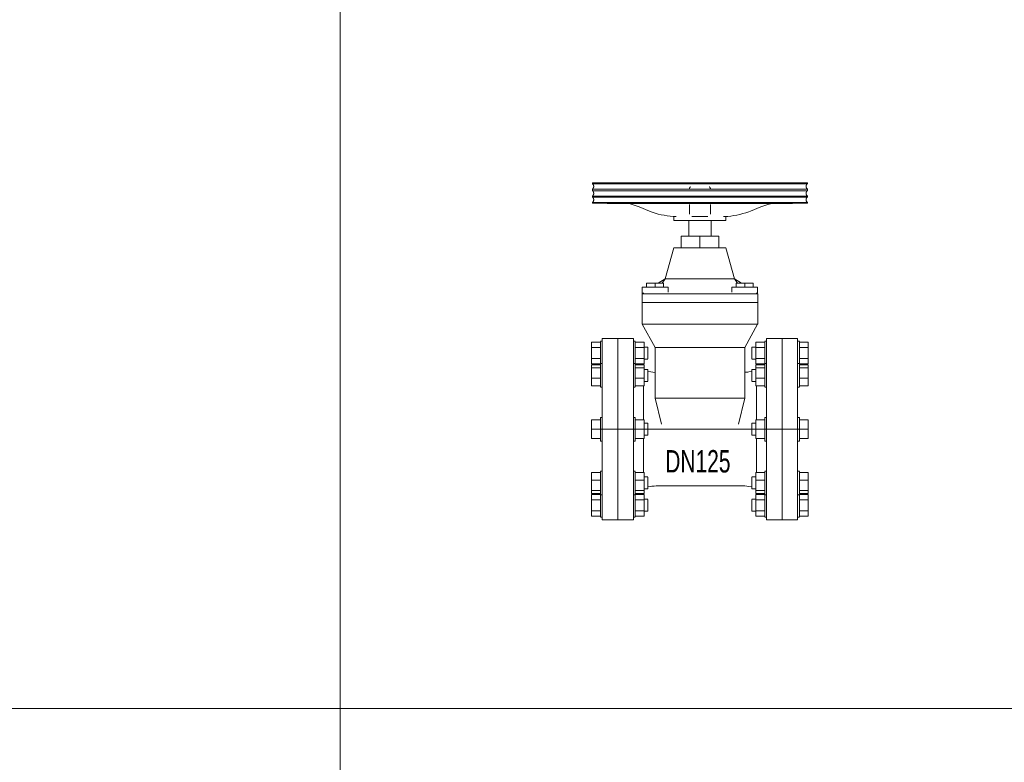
# Model space of a CAD drawing. Header units: millimetres. Extents: x 2339 to 23224, y 1509 to 18979.
# Tile 14 of 124: x 3738 to 5136, y 6133 to 7188. Entities that reach past the tile are written whole.
import ezdxf

# ---------------------------------------------------------------- set-up
doc = ezdxf.new("R2010")
doc.units = ezdxf.units.MM
doc.set_wipeout_variables(frame=1)
doc.layers.get('0').update_dxf_attribs({"lineweight": 0})
doc.styles.add('DISOCP', font='disocp.shx', dxfattribs={"width": 0.6})

# ---------------------------------------------------------------- blocks, each defined once
blk = doc.blocks.new('*U134')
blk.add_wipeout([(-78.8, -105), (-114.8, -105), (-114.8, -101.7), (-116.9, -101.7), (-116.9, -100.6), (-127.2, -100.6), (-127.2, -50), (-116.9, -50), (-116.9, -48.5), (-114.8, -48.5), (-114.8, -13.7), (-116.9, -13.7), (-116.9, -10.9), (-127.2, -10.9), (-127.2, 10.9), (-116.9, 10.9), (-116.9, 13.7), (-114.8, 13.7), (-114.8, 48.5), (-116.9, 48.5), (-116.9, 50), (-127.2, 50), (-127.2, 100.6), (-116.9, 100.6), (-116.9, 101.7), (-114.8, 101.7), (-114.8, 105), (-78.8, 105), (-78.8, 101.7), (-76.7, 101.7), (-76.7, 100.6), (-66.4, 100.6), (-66.4, 95), (-62, 95), (-62, 81), (-66.4, 81), (-66.4, 69.2), (-62, 69.2), (-62, 66.7), (-53.7, 65.7), (-53.7, 94.3), (-68.6, 121.6), (-68.6, 164.2), (-63.4, 164.2), (-63.4, 168.8), (-50, 168.8), (-41.8, 174.1), (-31.8, 209.6), (-23.5, 209.6), (-23.5, 223.4), (-14.8, 223.4), (-14.8, 241.5), (-31.8, 241.5), (-31.6, 246), (-36.2, 246.3), (-41.4, 247.1), (-46.7, 248.1), (-51.8, 249.4), (-55.2, 250.5), (-60.2, 252.3), (-66.2, 254.8), (-70.5, 256.5), (-76.1, 258.6), (-79.7, 259.8), (-83.6, 260.9), (-126.2, 261.5), (-126.2, 285), (122.6, 285), (122.6, 261.5), (106.3, 261.5), (105.3, 260.9), (79.3, 260.8), (73.9, 259.1), (70.4, 257.8), (65.1, 255.7), (62.6, 254.8), (59.1, 253.3), (55.6, 251.9), (51.3, 250.4), (47.9, 249.3), (42.7, 248), (39.2, 247.3), (35.7, 246.7), (32.2, 246.3), (28.2, 246), (28.2, 241.5), (11.2, 241.5), (11.2, 223.4), (19.9, 223.4), (19.9, 209.6), (28.2, 209.6), (38.2, 174.1), (45.2, 168.8), (59.8, 168.8), (59.8, 164.2), (65, 164.2), (65.1, 121.6), (50, 94.3), (50.7, 65.8), (51.3, 65.8), (52.5, 65.9), (54.3, 66.1), (54.9, 66.2), (57.4, 66.6), (58.4, 66.6), (58.4, 69.2), (62.8, 69.2), (62.8, 81), (58.4, 81), (58.4, 95), (62.8, 95), (62.8, 100.6), (73.1, 100.6), (73.1, 101.7), (75.2, 101.7), (75.2, 105), (111.2, 105), (111.2, 101.7), (113.3, 101.7), (113.3, 100.6), (123.6, 100.6), (123.6, 50), (113.3, 50), (113.3, 48.5), (111.2, 48.5), (111.2, 13.7), (113.3, 13.7), (113.3, 10.9), (123.6, 10.9), (123.6, -10.9), (113.3, -10.9), (113.3, -13.7), (111.2, -13.7), (111.2, -48.5), (113.3, -48.5), (113.3, -50), (123.6, -50), (123.6, -100.6), (113.3, -100.6), (113.3, -101.7), (111.2, -101.7), (111.2, -105), (75.2, -105), (75.2, -101.7), (73.1, -101.7), (73.1, -100.6), (62.8, -100.6), (62.8, -95), (58.4, -95), (58.4, -81), (62.8, -81), (62.8, -69.2), (58.4, -69.2), (58.4, -66.7), (52.5, -65.9), (48.9, -65.7), (-50.1, -65.6), (-57.3, -66.1), (-60.2, -66.5), (-62, -66.7), (-62, -69.2), (-66.4, -69.2), (-66.4, -81), (-62, -81), (-62, -95), (-66.4, -95), (-66.4, -100.6), (-76.7, -100.6), (-76.7, -101.7), (-78.8, -101.7)])
for p, q in [((-126.2, 285), (-126.2, 283.9)), ((122.6, 285), (-126.2, 285)), ((122.6, 283.9), (122.6, 285)), ((122.6, 283.9), (-126.2, 283.9)), ((-126.2, 277.7), (-126.2, 275.9)), ((122.6, 277.7), (-126.2, 277.7)), ((122.6, 275.9), (-126.2, 275.9)), ((10.4, 277.8), (10.4, 277.8)), ((10.4, 277.8), (10.4, 277.7)), ((122.6, 275.9), (122.6, 277.7)), ((-126.2, 269.7), (-126.2, 268.5)), ((-126.2, 269.7), (122.6, 269.7)), ((122.6, 268.5), (-126.2, 268.5)), ((-126.2, 262.3), (-126.2, 261.5)), ((-126.2, 262.3), (122.6, 262.3)), ((122.6, 268.5), (122.6, 269.7)), ((122.6, 261.5), (122.6, 262.3)), ((122.6, 261.5), (-126.2, 261.5)), ((-108.9, 260.9), (105.3, 260.9)), ((-72.2, 257.2), (-60.2, 252.3)), ((-14, 260), (-14, 255.1)), ((10.4, 255.1), (10.4, 260)), ((56.6, 252.3), (68.6, 257.2)), ((-31.8, 246.4), (-31.8, 241.5)), ((28.2, 241.5), (-31.8, 241.5)), ((-14.8, 241.5), (-14.8, 223.4)), ((-14, 248.8), (-14, 248.9)), ((-11, 245.9), (7.4, 245.9)), ((10.4, 249), (10.4, 248.9)), ((10.4, 248.9), (10.4, 248.9)), ((10.4, 248.7), (10.4, 248.6)), ((11.2, 223.4), (11.2, 241.5)), ((28.2, 241.5), (28.2, 246.4)), ((-23.5, 223.4), (-1.8, 223.4)), ((-23.5, 209.6), (-23.5, 223.4)), ((-1.8, 223.4), (19.9, 223.4)), ((-1.8, 209.6), (-1.8, 223.4)), ((19.9, 223.4), (19.9, 209.6)), ((-31.8, 209.6), (-41.8, 174.1)), ((-31.8, 209.6), (28.2, 209.6)), ((38.2, 174.1), (28.2, 209.6)), ((-41.8, 174.1), (-50, 168.8)), ((-45.4, 168.8), (-41.8, 174.1)), ((38.2, 174.1), (-41.8, 174.1)), ((-41.8, 174.1), (38.2, 174.1)), ((46.4, 168.8), (38.2, 174.1)), ((38.2, 174.1), (41.8, 168.8)), ((-68.6, 164.2), (-68.6, 156.6)), ((-68.6, 164.2), (-38.7, 164.2)), ((-63.4, 168.8), (-53.7, 168.8)), ((-63.4, 164.2), (-63.4, 168.8)), ((-53.7, 168.8), (-43.9, 168.8)), ((-53.7, 164.2), (-53.7, 168.8)), ((-43.9, 164.2), (-43.9, 168.8)), ((-38.7, 158.5), (-38.7, 164.2)), ((35.1, 164.2), (35.1, 158.5)), ((35.1, 164.2), (65, 164.2)), ((40.3, 168.8), (50.1, 168.8)), ((40.3, 164.2), (40.3, 168.8)), ((50.1, 168.8), (59.8, 168.8)), ((50.1, 164.2), (50.1, 168.8)), ((59.8, 164.2), (59.8, 168.8)), ((65, 156.6), (65, 164.2)), ((-67.1, 157.6), (-68.6, 156.6)), ((-68.6, 156.6), (-68.6, 146.5)), ((-66.6, 156.6), (-68.6, 156.6)), ((-68.1, 156.6), (-66.6, 156.6)), ((-66.6, 156.6), (-64.3, 156.6)), ((-64.2, 156.6), (-66.6, 156.6)), ((-64.2, 156.6), (-61.2, 156.6)), ((-61.1, 156.6), (-64.2, 156.6)), ((-61.1, 156.6), (-57.5, 156.6)), ((-57.5, 156.6), (-61.1, 156.6)), ((-57.5, 156.6), (-53.7, 156.6)), ((-53.7, 156.6), (-57.5, 156.6)), ((-53.6, 156.6), (50, 156.6)), ((50, 156.6), (-53.6, 156.6)), ((50.1, 156.6), (60.6, 156.6)), ((57.5, 156.6), (50.1, 156.6)), ((60.6, 156.6), (57.6, 156.6)), ((60.7, 156.6), (65.1, 156.6)), ((63, 156.6), (60.7, 156.6)), ((65, 156.6), (63.5, 157.6)), ((65.1, 146.5), (65.1, 156.6)), ((-53.6, 146.5), (-68.6, 146.5)), ((-68.6, 146.5), (-68.6, 121.6)), ((-68.6, 146.5), (-53.6, 146.5)), ((50.1, 146.5), (-53.6, 146.5)), ((-53.6, 146.5), (50.1, 146.5)), ((65.1, 146.5), (50.1, 146.5)), ((50.1, 146.5), (65.1, 146.5)), ((65.1, 121.6), (65.1, 146.5)), ((-68.6, 121.6), (-53.6, 94.3)), ((-53.6, 121.6), (-68.6, 121.6)), ((-53.6, 121.6), (50, 121.6)), ((50.1, 121.6), (-53.6, 121.6)), ((50, 94.3), (65, 121.6)), ((60.6, 121.6), (50.1, 121.6)), ((65.1, 121.6), (60.7, 121.6)), ((-96.8, 105), (-114.8, 105)), ((-114.8, -105), (-114.8, 105)), ((-78.8, 105), (-96.8, 105)), ((-96.8, -105), (-96.8, 105)), ((-96.8, 105), (-96.8, -105)), ((-78.8, 105), (-78.8, -105)), ((93.2, 105), (75.2, 105)), ((75.2, -105), (75.2, 105)), ((93.2, 105), (93.2, -105)), ((111.2, 105), (93.2, 105)), ((93.2, -105), (93.2, 105)), ((111.2, 105), (111.2, -105)), ((-127.2, 94.3), (-127.2, 100.6)), ((-127.2, 100.6), (-116.9, 100.6)), ((-127.2, 81.7), (-127.2, 94.3)), ((-127.2, 94.3), (-116.9, 94.3)), ((-114.8, 101.7), (-116.9, 101.7)), ((-116.9, 88), (-116.9, 101.3)), ((-76.7, 101.7), (-78.8, 101.7)), ((-76.7, 101.3), (-76.7, 88)), ((-76.7, 100.6), (-66.4, 100.6)), ((-76.7, 94.3), (-66.4, 94.3)), ((-66.4, 100.6), (-66.4, 94.3)), ((-62, 95), (-66.4, 95)), ((-66.4, 94.3), (-66.4, 81.7)), ((-62, 94.8), (-62, 88)), ((-53.6, 94.3), (-53.6, 36)), ((-53.6, 94.3), (-38.6, 94.3)), ((-38.6, 94.3), (-53.6, 94.3)), ((-38.6, 94.3), (35, 94.3)), ((35, 94.3), (-38.6, 94.3)), ((35, 94.3), (50, 94.3)), ((50, 94.3), (35, 94.3)), ((50, 36), (50, 94.3)), ((62.8, 95), (58.4, 95)), ((58.4, 88), (58.4, 94.8)), ((62.8, 94.3), (62.8, 100.6)), ((62.8, 100.6), (73.1, 100.6)), ((62.8, 81.7), (62.8, 94.3)), ((62.8, 94.3), (73.1, 94.3)), ((75.2, 101.7), (73.1, 101.7)), ((73.1, 88), (73.1, 101.3)), ((113.3, 101.7), (111.2, 101.7)), ((113.3, 101.3), (113.3, 88)), ((113.3, 100.6), (123.6, 100.6)), ((113.3, 94.3), (123.6, 94.3)), ((123.6, 100.6), (123.6, 94.3)), ((123.6, 94.3), (123.6, 81.7)), ((-127.2, 75.4), (-127.2, 81.7)), ((-127.2, 81.7), (-116.9, 81.7)), ((-116.9, 75.4), (-116.9, 88)), ((-76.7, 88), (-76.7, 75.4)), ((-76.7, 81.7), (-66.4, 81.7)), ((-66.4, 81.7), (-66.4, 75.4)), ((-66.4, 81), (-62, 81)), ((-62, 88), (-62, 81.2)), ((58.4, 81.2), (58.4, 88)), ((58.4, 81), (62.8, 81)), ((62.8, 75.4), (62.8, 81.7)), ((62.8, 81.7), (73.1, 81.7)), ((73.1, 75.4), (73.1, 88)), ((113.3, 88), (113.3, 75.4)), ((113.3, 81.7), (123.6, 81.7)), ((123.6, 81.7), (123.6, 75.4)), ((-127.2, 75.4), (-116.9, 75.4)), ((-127.2, 71.1), (-127.2, 74.4)), ((-127.2, 74.4), (-116.9, 74.4)), ((-127.2, 59), (-127.2, 71.1)), ((-127.2, 71.1), (-116.9, 71.1)), ((-114.8, 76), (-116.9, 76)), ((-116.9, 52.5), (-116.9, 75.5)), ((-76.7, 76), (-78.8, 76)), ((-76.7, 75.5), (-76.7, 52.5)), ((-76.7, 75.4), (-66.4, 75.4)), ((-76.7, 74.4), (-66.4, 74.4)), ((-76.7, 71.1), (-66.4, 71.1)), ((-66.4, 74.4), (-66.4, 71.1)), ((-66.4, 71.1), (-66.4, 59)), ((-62, 69.2), (-66.4, 69.2)), ((-62, 69.2), (-66.4, 69.2)), ((-62, 69), (-62, 69)), ((-62, 69), (-62, 57.3)), ((62.8, 69.2), (58.4, 69.2)), ((62.8, 69.2), (58.4, 69.2)), ((58.4, 69), (58.4, 69)), ((58.4, 57.3), (58.4, 69)), ((62.8, 75.4), (73.1, 75.4)), ((62.8, 71.1), (62.8, 74.4)), ((62.8, 74.4), (73.1, 74.4)), ((62.8, 59), (62.8, 71.1)), ((62.8, 71.1), (73.1, 71.1)), ((75.2, 76), (73.1, 76)), ((73.1, 52.5), (73.1, 75.5)), ((113.3, 76), (111.2, 76)), ((113.3, 75.5), (113.3, 52.5)), ((113.3, 75.4), (123.6, 75.4)), ((113.3, 74.4), (123.6, 74.4)), ((113.3, 71.1), (123.6, 71.1)), ((123.6, 74.4), (123.6, 71.1)), ((123.6, 71.1), (123.6, 59)), ((-127.2, 50), (-127.2, 59)), ((-127.2, 59), (-116.9, 59)), ((-76.7, 59), (-66.4, 59)), ((-66.4, 59), (-66.4, 50)), ((-58.5, 66.2), (-62, 66.7)), ((-62, 57.3), (-62, 55.5)), ((58.4, 66.7), (54.9, 66.2)), ((58.4, 55.5), (58.4, 57.3)), ((62.8, 50), (62.8, 59)), ((62.8, 59), (73.1, 59)), ((113.3, 59), (123.6, 59)), ((123.6, 59), (123.6, 50)), ((-127.2, 50), (-116.9, 50)), ((-116.9, 49), (-116.9, 52.5)), ((-116.9, 48.5), (-114.8, 48.5)), ((-78.8, 48.5), (-76.7, 48.5)), ((-76.7, 52.5), (-76.7, 49)), ((-76.7, 50), (-66.4, 50)), ((-67.1, 11.2), (-67.1, 50.6)), ((-66.4, 55.2), (-62, 55.2)), ((58.4, 55.2), (62.8, 55.2)), ((62.8, 50), (73.1, 50)), ((63.5, 11.2), (63.5, 50.6)), ((73.1, 49), (73.1, 52.5)), ((73.1, 48.5), (75.2, 48.5)), ((111.2, 48.5), (113.3, 48.5)), ((113.3, 52.5), (113.3, 49)), ((113.3, 50), (123.6, 50)), ((-53.6, 36), (-46.3, 5.7)), ((-53.6, 36), (-38.6, 36)), ((-38.6, 36), (-53.6, 36)), ((-38.6, 36), (35, 36)), ((35, 36), (-38.6, 36)), ((35.1, 36), (45.6, 36)), ((45.6, 36), (35.1, 36)), ((42.7, 5.7), (50.1, 36)), ((45.7, 36), (50.1, 36)), ((-114.8, 13.7), (-116.9, 13.7)), ((-116.9, -13.7), (-116.9, 13.7)), ((-116.9, 13.7), (-116.9, 13.3)), ((-76.7, 13.7), (-78.8, 13.7)), ((-76.7, 13.3), (-76.7, 13.7)), ((-76.7, 13.7), (-76.7, -13.7)), ((75.2, 13.7), (73.1, 13.7)), ((73.1, -13.7), (73.1, 13.7)), ((73.1, 13.7), (73.1, 13.3)), ((113.3, 13.7), (111.2, 13.7)), ((113.3, 13.3), (113.3, 13.7)), ((113.3, 13.7), (113.3, -13.7)), ((-127.2, 0), (-127.2, 10.9)), ((-127.2, 10.9), (-116.9, 10.9)), ((-121.8, 0), (121.8, 0)), ((-76.7, 10.9), (-66.4, 10.9)), ((-66.4, 10.9), (-66.4, 0)), ((-62, 7), (-66.4, 7)), ((-62, 6.8), (-62, 7)), ((-62, 7), (-62, -7)), ((62.8, 7), (58.4, 7)), ((58.4, -7), (58.4, 7)), ((58.4, 7), (58.4, 6.8)), ((62.8, 0), (62.8, 10.9)), ((62.8, 10.9), (73.1, 10.9)), ((113.3, 10.9), (123.6, 10.9)), ((123.6, 10.9), (123.6, 0)), ((-127.2, -10.9), (-127.2, 0)), ((-127.2, 0), (-116.9, 0)), ((-127.2, -10.9), (-116.9, -10.9)), ((-114.8, 0), (111.2, 0)), ((-76.7, 0), (-66.4, 0)), ((-76.7, -10.9), (-66.4, -10.9)), ((-67.1, -50.6), (-67.1, -11.2)), ((-66.4, 0), (-66.4, -10.9)), ((-66.4, -7), (-62, -7)), ((-62, -7), (-62, -6.8)), ((58.4, -6.8), (58.4, -7)), ((58.4, -7), (62.8, -7)), ((62.8, -10.9), (62.8, 0)), ((62.8, 0), (73.1, 0)), ((62.8, -10.9), (73.1, -10.9)), ((63.5, -50.6), (63.5, -11.2)), ((113.3, 0), (123.6, 0)), ((113.3, -10.9), (123.6, -10.9)), ((123.6, 0), (123.6, -10.9)), ((-116.9, -13.3), (-116.9, -13.7)), ((-116.9, -13.7), (-114.8, -13.7)), ((-78.8, -13.7), (-76.7, -13.7)), ((-76.7, -13.7), (-76.7, -13.3)), ((73.1, -13.3), (73.1, -13.7)), ((73.1, -13.7), (75.2, -13.7)), ((111.2, -13.7), (113.3, -13.7)), ((113.3, -13.7), (113.3, -13.3)), ((-127.2, -59), (-127.2, -50)), ((-116.9, -50), (-127.2, -50)), ((-114.8, -48.5), (-116.9, -48.5)), ((-116.9, -52.5), (-116.9, -49)), ((-116.9, -75.5), (-116.9, -52.5)), ((-76.7, -48.5), (-78.8, -48.5)), ((-76.7, -49), (-76.7, -52.5)), ((-66.4, -50), (-76.7, -50)), ((-76.7, -52.5), (-76.7, -75.5)), ((-66.4, -50), (-66.4, -59)), ((-62, -55.2), (-66.4, -55.2)), ((-62, -55.5), (-62, -57.3)), ((62.8, -55.2), (58.4, -55.2)), ((58.4, -57.3), (58.4, -55.5)), ((62.8, -59), (62.8, -50)), ((73.1, -50), (62.8, -50)), ((75.2, -48.5), (73.1, -48.5)), ((73.1, -52.5), (73.1, -49)), ((73.1, -75.5), (73.1, -52.5)), ((113.3, -48.5), (111.2, -48.5)), ((113.3, -49), (113.3, -52.5)), ((123.6, -50), (113.3, -50)), ((113.3, -52.5), (113.3, -75.5)), ((123.6, -50), (123.6, -59)), ((-127.2, -71.1), (-127.2, -59)), ((-127.2, -59), (-116.9, -59)), ((-76.7, -59), (-66.4, -59)), ((-66.4, -59), (-66.4, -71.1)), ((-62, -57.3), (-62, -69)), ((-62, -66.7), (-58.5, -66.2)), ((-50.1, -65.6), (46.5, -65.6)), ((54.9, -66.2), (58.4, -66.7)), ((58.4, -69), (58.4, -57.3)), ((62.8, -71.1), (62.8, -59)), ((62.8, -59), (73.1, -59)), ((113.3, -59), (123.6, -59)), ((123.6, -59), (123.6, -71.1)), ((-127.2, -74.4), (-127.2, -71.1)), ((-127.2, -71.1), (-116.9, -71.1)), ((-127.2, -74.4), (-116.9, -74.4)), ((-127.2, -81.7), (-127.2, -75.4)), ((-127.2, -75.4), (-116.9, -75.4)), ((-116.9, -88), (-116.9, -75.4)), ((-116.9, -76), (-114.8, -76)), ((-78.8, -76), (-76.7, -76)), ((-76.7, -71.1), (-66.4, -71.1)), ((-76.7, -74.4), (-66.4, -74.4)), ((-76.7, -75.4), (-76.7, -88)), ((-76.7, -75.4), (-66.4, -75.4)), ((-66.4, -69.2), (-62, -69.2)), ((-66.4, -69.2), (-62, -69.2)), ((-66.4, -71.1), (-66.4, -74.4)), ((-66.4, -75.4), (-66.4, -81.7)), ((-62, -69), (-62, -69)), ((58.4, -69), (58.4, -69)), ((58.4, -69.2), (62.8, -69.2)), ((58.4, -69.2), (62.8, -69.2)), ((62.8, -74.4), (62.8, -71.1)), ((62.8, -71.1), (73.1, -71.1)), ((62.8, -74.4), (73.1, -74.4)), ((62.8, -81.7), (62.8, -75.4)), ((62.8, -75.4), (73.1, -75.4)), ((73.1, -88), (73.1, -75.4)), ((73.1, -76), (75.2, -76)), ((111.2, -76), (113.3, -76)), ((113.3, -71.1), (123.6, -71.1)), ((113.3, -74.4), (123.6, -74.4)), ((113.3, -75.4), (113.3, -88)), ((113.3, -75.4), (123.6, -75.4)), ((123.6, -71.1), (123.6, -74.4)), ((123.6, -75.4), (123.6, -81.7)), ((-127.2, -94.3), (-127.2, -81.7)), ((-116.9, -81.7), (-127.2, -81.7)), ((-116.9, -101.3), (-116.9, -88)), ((-66.4, -81.7), (-76.7, -81.7)), ((-76.7, -88), (-76.7, -101.3)), ((-62, -81), (-66.4, -81)), ((-66.4, -81.7), (-66.4, -94.3)), ((-62, -81.2), (-62, -88)), ((-62, -88), (-62, -94.8)), ((62.8, -81), (58.4, -81)), ((58.4, -88), (58.4, -81.2)), ((58.4, -94.8), (58.4, -88)), ((62.8, -94.3), (62.8, -81.7)), ((73.1, -81.7), (62.8, -81.7)), ((73.1, -101.3), (73.1, -88)), ((123.6, -81.7), (113.3, -81.7)), ((113.3, -88), (113.3, -101.3)), ((123.6, -81.7), (123.6, -94.3)), ((-127.2, -100.6), (-127.2, -94.3)), ((-127.2, -94.3), (-116.9, -94.3)), ((-127.2, -100.6), (-116.9, -100.6)), ((-116.9, -101.7), (-114.8, -101.7)), ((-78.8, -101.7), (-76.7, -101.7)), ((-76.7, -94.3), (-66.4, -94.3)), ((-76.7, -100.6), (-66.4, -100.6)), ((-66.4, -94.3), (-66.4, -100.6)), ((-66.4, -95), (-62, -95)), ((58.4, -95), (62.8, -95)), ((62.8, -100.6), (62.8, -94.3)), ((62.8, -94.3), (73.1, -94.3)), ((62.8, -100.6), (73.1, -100.6)), ((73.1, -101.7), (75.2, -101.7)), ((111.2, -101.7), (113.3, -101.7)), ((113.3, -94.3), (123.6, -94.3)), ((113.3, -100.6), (123.6, -100.6)), ((123.6, -94.3), (123.6, -100.6)), ((-114.8, -105), (-96.8, -105)), ((-96.8, -105), (-78.8, -105)), ((75.2, -105), (93.2, -105)), ((93.2, -105), (111.2, -105))]:
    blk.add_line(p, q)
at = {"flags": 128}
for points in [[(-126.2, 277.7), (-126.1, 277.8), (-125.9, 277.9), (-125.8, 278), (-125.7, 278.1), (-125.6, 278.2), (-125.5, 278.3), (-125.4, 278.5), (-125.3, 278.6), (-125.2, 278.7), (-125.1, 278.8), (-125.1, 279), (-125, 279.1), (-124.9, 279.2), (-124.9, 279.4), (-124.8, 279.5), (-124.8, 279.6), (-124.7, 279.8), (-124.7, 279.9), (-124.7, 280.1), (-124.6, 280.2), (-124.6, 280.4), (-124.6, 280.5), (-124.6, 280.7), (-124.6, 280.8), (-124.6, 281), (-124.6, 281.1), (-124.6, 281.3), (-124.6, 281.4), (-124.7, 281.6), (-124.7, 281.7), (-124.7, 281.9), (-124.8, 282), (-124.8, 282.2), (-124.9, 282.3), (-124.9, 282.4), (-125, 282.6), (-125.1, 282.7), (-125.2, 282.8), (-125.2, 283), (-125.3, 283.1), (-125.4, 283.2), (-125.5, 283.3), (-125.6, 283.4), (-125.7, 283.5), (-125.8, 283.6), (-125.9, 283.7), (-126.1, 283.8), (-126.2, 283.9)], [(-126.2, 269.7), (-126.1, 269.8), (-125.9, 269.9), (-125.8, 270), (-125.7, 270.1), (-125.6, 270.2), (-125.5, 270.3), (-125.4, 270.4), (-125.3, 270.5), (-125.2, 270.7), (-125.1, 270.8), (-125.1, 270.9), (-125, 271), (-124.9, 271.2), (-124.9, 271.3), (-124.8, 271.5), (-124.8, 271.6), (-124.7, 271.7), (-124.7, 271.9), (-124.7, 272), (-124.6, 272.2), (-124.6, 272.3), (-124.6, 272.5), (-124.6, 272.6), (-124.6, 272.8), (-124.6, 272.9), (-124.6, 273.1), (-124.6, 273.2), (-124.6, 273.4), (-124.7, 273.5), (-124.7, 273.7), (-124.7, 273.8), (-124.8, 274), (-124.8, 274.1), (-124.9, 274.3), (-124.9, 274.4), (-125, 274.5), (-125.1, 274.7), (-125.2, 274.8), (-125.2, 274.9), (-125.3, 275), (-125.4, 275.2), (-125.5, 275.3), (-125.6, 275.4), (-125.7, 275.5), (-125.8, 275.6), (-125.9, 275.7), (-126.1, 275.8), (-126.2, 275.9)], [(-14, 277.8), (-14, 277.9), (-14, 278), (-14, 278.1), (-14, 278.2), (-14, 278.4), (-14, 278.5), (-13.9, 278.6), (-13.9, 278.7), (-13.8, 278.8), (-13.8, 278.9), (-13.8, 279), (-13.7, 279.2), (-13.6, 279.3), (-13.6, 279.4), (-13.5, 279.5), (-13.4, 279.6), (-13.4, 279.7), (-13.3, 279.7), (-13.2, 279.8), (-13.1, 279.9), (-13, 280), (-12.9, 280.1), (-12.9, 280.2), (-12.8, 280.2)], [(-14, 277.2), (-14, 277.5), (-14, 277.7), (-14, 277.8)], [(-13.6, 279.4), (-13.5, 279.5), (-13.4, 279.6), (-13.4, 279.7), (-13.3, 279.7), (-13.2, 279.8), (-13.1, 279.9), (-13, 280)], [(9, 280.3), (9.1, 280.2), (9.2, 280.2), (9.3, 280.1), (9.4, 280), (9.5, 279.9), (9.6, 279.9), (9.6, 279.8), (9.7, 279.7), (9.8, 279.6), (9.9, 279.5), (9.9, 279.4), (10, 279.3), (10, 279.2), (10.1, 279.1), (10.2, 279), (10.2, 278.9), (10.2, 278.7), (10.3, 278.6), (10.3, 278.5), (10.3, 278.4), (10.4, 278.3), (10.4, 278.2), (10.4, 278), (10.4, 277.9), (10.4, 277.8), (10.4, 277.8)], [(9.4, 280), (9.5, 279.9), (9.6, 279.9), (9.6, 279.8), (9.7, 279.7), (9.8, 279.6), (9.9, 279.5), (9.9, 279.4)], [(10.4, 277.8), (10.4, 277.7), (10.4, 277.4)], [(122.6, 283.9), (122.5, 283.8), (122.3, 283.7), (122.2, 283.6), (122.1, 283.5), (122, 283.4), (121.9, 283.3), (121.8, 283.2), (121.7, 283.1), (121.6, 282.9), (121.5, 282.8), (121.5, 282.7), (121.4, 282.6), (121.3, 282.4), (121.3, 282.3), (121.2, 282.1), (121.2, 282), (121.1, 281.9), (121.1, 281.7), (121, 281.6), (121, 281.4), (121, 281.3), (121, 281.1), (121, 281), (121, 280.8), (121, 280.7), (121, 280.5), (121, 280.4), (121, 280.2), (121, 280.1), (121.1, 279.9), (121.1, 279.8), (121.2, 279.6), (121.2, 279.5), (121.3, 279.4), (121.3, 279.2), (121.4, 279.1), (121.5, 278.9), (121.6, 278.8), (121.6, 278.7), (121.7, 278.6), (121.8, 278.5), (121.9, 278.3), (122, 278.2), (122.1, 278.1), (122.2, 278), (122.3, 277.9), (122.5, 277.8), (122.6, 277.7)], [(122.6, 275.9), (122.5, 275.8), (122.3, 275.7), (122.2, 275.6), (122.1, 275.5), (122, 275.4), (121.9, 275.3), (121.8, 275.1), (121.7, 275), (121.6, 274.9), (121.5, 274.8), (121.5, 274.7), (121.4, 274.5), (121.3, 274.4), (121.3, 274.2), (121.2, 274.1), (121.2, 274), (121.1, 273.8), (121.1, 273.7), (121, 273.5), (121, 273.4), (121, 273.2), (121, 273.1), (121, 272.9), (121, 272.8), (121, 272.6), (121, 272.5), (121, 272.3), (121, 272.2), (121, 272), (121.1, 271.9), (121.1, 271.7), (121.2, 271.6), (121.2, 271.5), (121.3, 271.3), (121.3, 271.2), (121.4, 271), (121.5, 270.9), (121.6, 270.8), (121.6, 270.7), (121.7, 270.5), (121.8, 270.4), (121.9, 270.3), (122, 270.2), (122.1, 270.1), (122.2, 270), (122.3, 269.9), (122.5, 269.8), (122.6, 269.7)], [(-126.2, 262.3), (-126.1, 262.4), (-125.9, 262.5), (-125.8, 262.6), (-125.7, 262.7), (-125.6, 262.8), (-125.5, 262.9), (-125.4, 263), (-125.3, 263.1), (-125.2, 263.2), (-125.1, 263.4), (-125.1, 263.5), (-125, 263.6), (-124.9, 263.8), (-124.9, 263.9), (-124.8, 264), (-124.8, 264.2), (-124.7, 264.3), (-124.7, 264.5), (-124.7, 264.6), (-124.6, 264.8), (-124.6, 264.9), (-124.6, 265.1), (-124.6, 265.2), (-124.6, 265.4), (-124.6, 265.5), (-124.6, 265.7), (-124.6, 265.8), (-124.6, 266), (-124.7, 266.1), (-124.7, 266.3), (-124.7, 266.4), (-124.8, 266.6), (-124.8, 266.7), (-124.9, 266.8), (-124.9, 267), (-125, 267.1), (-125.1, 267.2), (-125.2, 267.4), (-125.2, 267.5), (-125.3, 267.6), (-125.4, 267.7), (-125.5, 267.9), (-125.6, 268), (-125.7, 268.1), (-125.8, 268.2), (-125.9, 268.3), (-126.1, 268.4), (-126.2, 268.5)], [(122.6, 268.5), (122.5, 268.4), (122.3, 268.3), (122.2, 268.2), (122.1, 268.1), (122, 268), (121.9, 267.9), (121.8, 267.7), (121.7, 267.6), (121.6, 267.5), (121.5, 267.4), (121.5, 267.2), (121.4, 267.1), (121.3, 267), (121.3, 266.8), (121.2, 266.7), (121.2, 266.6), (121.1, 266.4), (121.1, 266.3), (121, 266.1), (121, 266), (121, 265.8), (121, 265.7), (121, 265.5), (121, 265.4), (121, 265.2), (121, 265.1), (121, 264.9), (121, 264.8), (121, 264.6), (121.1, 264.5), (121.1, 264.3), (121.2, 264.2), (121.2, 264), (121.3, 263.9), (121.3, 263.8), (121.4, 263.6), (121.5, 263.5), (121.6, 263.4), (121.6, 263.2), (121.7, 263.1), (121.8, 263), (121.9, 262.9), (122, 262.8), (122.1, 262.7), (122.2, 262.6), (122.3, 262.5), (122.5, 262.4), (122.6, 262.3)], [(-83.6, 260.9), (-81.5, 260.4), (-77.9, 259.2), (-74.3, 258), (-72.2, 257.2)], [(-60.2, 252.3), (-56.9, 251.1), (-53.5, 249.9), (-50.1, 248.9), (-46.7, 248.1), (-43.2, 247.4), (-39.7, 246.8), (-36.2, 246.3), (-32.6, 246), (-29.1, 245.9)], [(-14, 255.1), (-14, 253.9), (-14, 252.8), (-14, 251.8), (-14, 251), (-14, 250.3), (-14, 249.7), (-14, 249.3), (-14, 249), (-14, 248.9), (-14, 248.9)], [(10.4, 248.9), (10.4, 248.9), (10.4, 249.1), (10.4, 249.5), (10.4, 250), (10.4, 250.6), (10.4, 251.3), (10.4, 252.2), (10.4, 253.2), (10.4, 254.4), (10.4, 255.1)], [(25.5, 245.9), (26.9, 245.9), (30.4, 246.1), (34, 246.5), (37.5, 247), (41, 247.6), (44.5, 248.4), (47.9, 249.3), (51.3, 250.4), (54.7, 251.6), (56.6, 252.3)], [(68.6, 257.2), (72.1, 258.5), (75.7, 259.7), (79.3, 260.8), (80, 260.9)], [(-14, 248.7), (-14, 248.8), (-14, 248.9)], [(-58.5, 66.2), (-56.1, 65.9), (-53.7, 65.7)], [(50, 65.8), (51.3, 65.8), (53.7, 66.1), (54.9, 66.2)], [(-50.1, -65.6), (-52.5, -65.7), (-54.9, -65.8), (-57.3, -66.1), (-58.5, -66.2)], [(54.9, -66.2), (52.5, -65.9), (50.1, -65.7), (47.7, -65.6), (46.5, -65.6)]]:
    blk.add_lwpolyline(points, dxfattribs=at)
at = {"style": 'DISOCP', "width": 0.7}
blk.add_text('DN125', height=25.91, dxfattribs=at).set_placement((-41.9, -50.1))

msp = doc.modelspace()

# ---------------------------------------------------------------- linework, layer by layer
for p, q in [((4193.1, 1508.9), (4193.1, 16868.4)), ((2339.1, 6208.9), (19193.1, 6208.9))]:
    msp.add_line(p, q)

# ---------------------------------------------------------------- block references
at = {"xscale": 1.228070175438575, "yscale": 1.228070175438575, "zscale": 1.228070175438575}
msp.add_blockref('*U134', (4706.2, 6605.9), dxfattribs=at)

doc.saveas('drawing.dxf')
